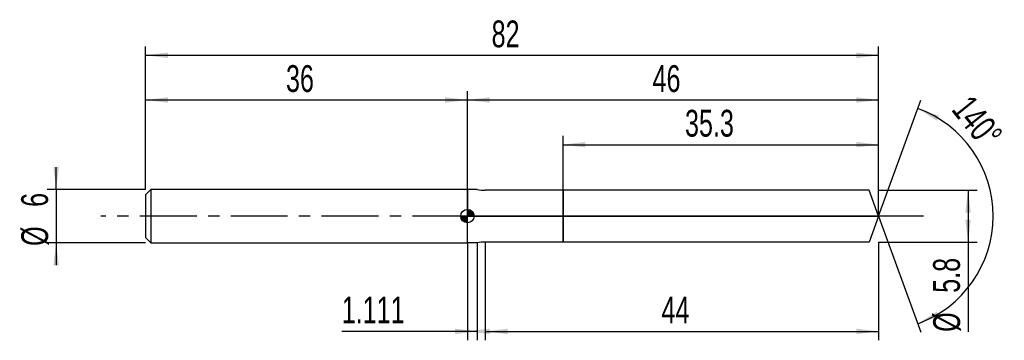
# Model space of a CAD drawing. Extents: x -14 to 96, y -14 to 22.
import ezdxf
from ezdxf.enums import TextEntityAlignment as Align

# ---------------------------------------------------------------- set-up
doc = ezdxf.new("R2010")
doc.units = 0
doc.linetypes.add('CENTER', pattern=[10.16, 6.35, -1.27, 1.27, -1.27])
doc.layers.get('0').update_dxf_attribs({"linetype": 'CONTINUOUS'})
for name, color, linetype in [('1', 4, 'CONTINUOUS'), ('2', 7, 'CONTINUOUS'), ('4', 2, 'CENTER'), ('CUT', 1, 'CONTINUOUS'), ('NOCUT', 7, 'CONTINUOUS'), ('SK1', 4, 'CONTINUOUS'), ('SK2', 7, 'CONTINUOUS'), ('SK4', 2, 'CENTER')]:
    doc.layers.add(name, color=color, linetype=linetype)
doc.dimstyles.new('SLDDIMSTYLE0', dxfattribs={"dimtxt": 3, "dimasz": 2.5, "dimexe": 0, "dimexo": 0.0625, "dimgap": 0.75, "dimtad": 1, "dimrnd": 1e-09, "dimzin": 12, "dimsah": 1, "dimcen": 0.09, "dimazin": 3, "dimtfac": 1, "dimtofl": 0, "dimtmove": 0, "dimatfit": 3})
doc.dimstyles.new('SLDDIMSTYLE1', dxfattribs={"dimtxt": 3, "dimasz": 2.5, "dimexe": 0, "dimexo": 0.0625, "dimgap": 0.75, "dimtad": 1, "dimzin": 12, "dimsah": 1, "dimcen": 0.09, "dimazin": 3, "dimtfac": 1, "dimtofl": 0, "dimtmove": 0, "dimatfit": 3})
doc.dimstyles.new('SLDDIMSTYLE2', dxfattribs={"dimtxt": 3, "dimasz": 2.5, "dimexe": 0, "dimexo": 0.0625, "dimgap": 0.75, "dimtad": 1, "dimrnd": 1e-09, "dimzin": 12, "dimsah": 1, "dimcen": 0.09, "dimazin": 3, "dimtfac": 1, "dimtmove": 0, "dimatfit": 3})

# ---------------------------------------------------------------- blocks, each defined once
blk = doc.blocks.new('_D')
at = {"layer": '2'}
for p, q in [((38, -2.9), (38, -13.9)), ((82, -2.9), (82, -13.9)), ((38, -12.9), (82, -12.9))]:
    blk.add_line(p, q, dxfattribs=at)
for points in [[(38, -12.9), (40.5, -13.21), (40.5, -12.59)], [(82, -12.9), (79.5, -12.59), (79.5, -13.21)]]:
    blk.add_solid(points, dxfattribs=at)
at = {"layer": '2', "width": 0.7}
blk.add_text('44', height=3, dxfattribs=at).set_placement((57.71, -12.9), align=Align.BOTTOM_LEFT)
blk = doc.blocks.new('_D_1')
at = {"layer": '2'}
for p, q in [((82, 2.9), (93, 2.9)), ((92, 2.9), (92, -2.9)), ((82, -2.9), (93, -2.9)), ((92, -2.9), (92, -12.95))]:
    blk.add_line(p, q, dxfattribs=at)
for points in [[(92, 2.9), (91.69, 0.4), (92.31, 0.4)], [(92, -2.9), (92.31, -0.4), (91.69, -0.4)]]:
    blk.add_solid(points, dxfattribs=at)
at = {"layer": '2', "width": 0.7}
for s, p in [('5.8', (91.99, -8.58)), ('%%c', (92, -12.95))]:
    blk.add_text(s, height=3, rotation=90, dxfattribs=at).set_placement(p, align=Align.BOTTOM_LEFT)
blk = doc.blocks.new('_D_2')
at = {"layer": '2'}
for p, q in [((36, -3), (36, -13.9)), ((37.11, -3), (37.11, -13.9)), ((36, -12.9), (21.95, -12.9)), ((37.11, -12.9), (36, -12.9))]:
    blk.add_line(p, q, dxfattribs=at)
for points in [[(37.11, -12.9), (34.61, -12.59), (34.61, -13.21)], [(36, -12.9), (38.5, -13.21), (38.5, -12.59)]]:
    blk.add_solid(points, dxfattribs=at)
at = {"layer": '2', "width": 0.7}
blk.add_text('1.111', height=3, dxfattribs=at).set_placement((21.95, -12.9), align=Align.BOTTOM_LEFT)
blk = doc.blocks.new('_D_3')
at = {"layer": '2'}
for p, q in [((46.7, 2.9), (46.7, 9)), ((82, 2.9), (82, 9)), ((46.7, 8), (82, 8))]:
    blk.add_line(p, q, dxfattribs=at)
for points in [[(46.7, 8), (49.2, 7.69), (49.2, 8.31)], [(82, 8), (79.5, 8.31), (79.5, 7.69)]]:
    blk.add_solid(points, dxfattribs=at)
at = {"layer": '2', "width": 0.7}
blk.add_text('35.3', height=3, dxfattribs=at).set_placement((60.34, 8), align=Align.BOTTOM_LEFT)
blk = doc.blocks.new('_D_4')
at = {"layer": '2'}
for q in [(86.72, 12.97), (86.72, -12.97)]:
    blk.add_line((82, 0), q, dxfattribs=at)
blk.add_arc((82, 0), 12.81, 289.991, 70.009, dxfattribs=at)
for points in [[(86.38, 12.03), (88.5, 10.68), (88.77, 11.24)], [(86.38, -12.03), (88.77, -11.24), (88.5, -10.68)]]:
    blk.add_solid(points, dxfattribs=at)
at = {"layer": '2', "width": 0.7}
blk.add_text('140°', height=3, rotation=-51.3402, dxfattribs=at).set_placement((89.34, 11.33), align=Align.BOTTOM_LEFT)
blk = doc.blocks.new('_D_5')
at = {"layer": 'SK2'}
for p, q in [((0, 3), (0, 19)), ((82, 3), (82, 19)), ((0, 18), (82, 18))]:
    blk.add_line(p, q, dxfattribs=at)
for points in [[(0, 18), (2.5, 17.69), (2.5, 18.31)], [(82, 18), (79.5, 18.31), (79.5, 17.69)]]:
    blk.add_solid(points, dxfattribs=at)
at = {"layer": 'SK2', "width": 0.7}
blk.add_text('82', height=3, dxfattribs=at).set_placement((38.71, 18), align=Align.BOTTOM_LEFT)
blk = doc.blocks.new('_D_6')
at = {"layer": 'SK2'}
for p, q in [((0, 3), (0, 14)), ((36, 3), (36, 14)), ((0, 13), (36, 13))]:
    blk.add_line(p, q, dxfattribs=at)
for points in [[(0, 13), (2.5, 12.69), (2.5, 13.31)], [(36, 13), (33.5, 13.31), (33.5, 12.69)]]:
    blk.add_solid(points, dxfattribs=at)
at = {"layer": 'SK2', "width": 0.7}
blk.add_text('36', height=3, dxfattribs=at).set_placement((15.71, 13), align=Align.BOTTOM_LEFT)
blk = doc.blocks.new('_D_7')
at = {"layer": 'SK2'}
for p, q in [((36, 0), (36, 14)), ((82, 0), (82, 14)), ((36, 13), (82, 13))]:
    blk.add_line(p, q, dxfattribs=at)
for points in [[(36, 13), (38.5, 12.69), (38.5, 13.31)], [(82, 13), (79.5, 13.31), (79.5, 12.69)]]:
    blk.add_solid(points, dxfattribs=at)
at = {"layer": 'SK2', "width": 0.7}
blk.add_text('46', height=3, dxfattribs=at).set_placement((56.71, 13), align=Align.BOTTOM_LEFT)
blk = doc.blocks.new('_D_8')
at = {"layer": 'SK2'}
for p, q in [((-10, 3), (-10, 5.5)), ((0, 3), (-11, 3)), ((-10, 3), (-10, -3)), ((0, -3), (-11, -3)), ((-10, -3), (-10, -5.5))]:
    blk.add_line(p, q, dxfattribs=at)
for points in [[(-10, 3), (-9.69, 5.5), (-10.31, 5.5)], [(-10, -3), (-10.31, -5.5), (-9.69, -5.5)]]:
    blk.add_solid(points, dxfattribs=at)
at = {"layer": 'SK2', "width": 0.7}
for s, p in [('6', (-10.01, 1.04)), ('%%c', (-10, -3.33))]:
    blk.add_text(s, height=3, rotation=90, dxfattribs=at).set_placement(p, align=Align.BOTTOM_LEFT)
blk = doc.blocks.new('*U11')
at = {"color": 0, "linetype": 'CONTINUOUS'}
for points in [[(0, 0), (0, 0.75), (0.15, 0)], [(0.15, 0), (0, 0.75), (0.15, 0.74)], [(0.15, 0), (0.15, 0.74), (0.29, 0)], [(0.29, 0), (0.15, 0.74), (0.29, 0.69)], [(0.29, 0), (0.29, 0.69), (0.42, 0)], [(0.42, 0), (0.29, 0.69), (0.42, 0.62)], [(0.42, 0), (0.42, 0.62), (0.53, 0)], [(0.53, 0), (0.42, 0.62), (0.53, 0.53)], [(0.53, 0), (0.53, 0.53), (0.62, 0)], [(0.62, 0), (0.53, 0.53), (0.62, 0.42)], [(0.62, 0), (0.62, 0.42), (0.69, 0)], [(0.69, 0), (0.62, 0.42), (0.69, 0.29)], [(0.69, 0), (0.69, 0.29), (0.74, 0)], [(0.74, 0), (0.69, 0.29), (0.74, 0.15)], [(0.74, 0), (0.74, 0.15), (0.75, 0)]]:
    blk.add_solid(points, dxfattribs=at)
blk = doc.blocks.new('*U12')
at = {"color": 0, "linetype": 'CONTINUOUS'}
for points in [[(-0.74, -0.13), (-0.75, 0), (-0.74, 0)], [(-0.74, -0.13), (-0.74, 0), (-0.7, -0.26)], [(-0.7, -0.26), (-0.74, 0), (-0.7, 0)], [(-0.7, -0.26), (-0.7, 0), (-0.65, -0.38)], [(-0.65, -0.38), (-0.7, 0), (-0.65, 0)], [(-0.65, -0.38), (-0.65, 0), (-0.57, -0.48)], [(-0.57, -0.48), (-0.65, 0), (-0.57, 0)], [(-0.57, -0.48), (-0.57, 0), (-0.48, -0.57)], [(-0.48, -0.57), (-0.57, 0), (-0.48, 0)], [(-0.48, -0.57), (-0.48, 0), (-0.38, -0.65)], [(-0.38, -0.65), (-0.48, 0), (-0.38, 0)], [(-0.38, -0.65), (-0.38, 0), (-0.26, -0.7)], [(-0.26, -0.7), (-0.38, 0), (-0.26, 0)], [(-0.26, -0.7), (-0.26, 0), (-0.13, -0.74)], [(-0.13, -0.74), (-0.26, 0), (-0.13, 0)], [(-0.13, -0.74), (-0.13, 0), (0, -0.75)], [(0, -0.75), (-0.13, 0), (0, 0)]]:
    blk.add_solid(points, dxfattribs=at)
blk = doc.blocks.new('SW_DOWELSYMBOL_0')
at = {"layer": 'SK1', "color": 0}
blk.add_circle((0, 0), 0.75, dxfattribs=at)
at = {"color": 0, "linetype": 'CONTINUOUS'}
for name in ['*U12', '*U11']:
    blk.add_blockref(name, (0, 0), dxfattribs=at)

msp = doc.modelspace()

# ---------------------------------------------------------------- linework, layer by layer
at = {"layer": '1'}
for p, q in [((37.111, 3), (36, 3)), ((36, 3), (36, 0)), ((46.7, 2.9), (38, 2.9)), ((80.945, 2.9), (46.7, 2.9)), ((46.7, 2.9), (46.7, 0)), ((46.7, 0), (46.7, 2.9)), ((82, 0), (80.945, 2.9)), ((36, -3), (36, 0)), ((46.7, -2.9), (46.7, 0)), ((46.7, 0), (46.7, -2.9)), ((82, 0), (80.945, -2.9)), ((37.111, -3), (36, -3)), ((46.7, -2.9), (38, -2.9)), ((80.945, -2.9), (46.7, -2.9))]:
    msp.add_line(p, q, dxfattribs=at)
for centre, start, end in [((38, 6.9), 257.16143, 270), ((38, -6.9), 90, 102.83857)]:
    msp.add_arc(centre, 4, start, end, dxfattribs=at)
at = {"layer": '4'}
msp.add_line((82, 0), (36, 0), dxfattribs=at)
at = {"layer": 'CUT'}
for p, q in [((80.945, 2.9), (46.7, 2.9)), ((46.7, 2.9), (46.7, 0)), ((82, 0), (80.945, 2.9)), ((46.7, 0), (82, 0))]:
    msp.add_line(p, q, dxfattribs=at)
at = {"layer": 'NOCUT'}
for p, q in [((37.111, 3), (36, 3)), ((36, 3), (36, 0)), ((46.7, 2.9), (38, 2.9)), ((46.7, 0), (46.7, 2.9)), ((36, 0), (46.7, 0))]:
    msp.add_line(p, q, dxfattribs=at)
msp.add_arc((38, 6.9), 4, 257.16143, 270, dxfattribs=at)
at = {"layer": 'SK1'}
for p, q in [((0.6, 3), (0, 2.4)), ((0, 2.4), (0, 0)), ((36, 3), (0.6, 3)), ((0.6, 3), (0.6, -3)), ((0, 0), (0, -2.4)), ((0, -2.4), (0.6, -3)), ((0.6, -3), (36, -3))]:
    msp.add_line(p, q, dxfattribs=at)
msp.add_circle((36, 0), 0.75, dxfattribs=at)
at = {"layer": 'SK4'}
msp.add_line((87, 0), (-5, 0), dxfattribs=at)

# ---------------------------------------------------------------- block references
at = {"layer": 'SK1'}
msp.add_blockref('SW_DOWELSYMBOL_0', (36, 0), dxfattribs=at)

# ---------------------------------------------------------------- texts
at = {"layer": 'SK2', "width": 0.7}
msp.add_text('AP1', height=0.05, dxfattribs=at).set_placement((36, -0.018), align=Align.BOTTOM_LEFT)

# ---------------------------------------------------------------- dimensions: what is measured, and where the dimension line sits
at = {"layer": '2'}
dim = msp.add_angular_dim_2l(base=(94.806, 0), line1=((82, 0), (80.945, 2.9)), line2=((80.945, -2.9), (82, 0)), dimstyle='SLDDIMSTYLE1', dxfattribs=at)
dim.commit()
dim.dimension.update_dxf_attribs({"geometry": '_D_4', "text_midpoint": (92, 8), "dimtype": 162})
for base, p1, p2, picture, middle in [((82, 8), (46.7, 2.9), (82, 2.9), '_D_3', (64.35, 8)), ((36, -12.9), (37.111, -3), (36, -3), '_D_2', (27.111, -12.9)), ((82, -12.9), (38, -2.9), (82, -2.9), '_D', (60, -12.9))]:
    dim = msp.add_linear_dim(base=base, p1=p1, p2=p2, dimstyle='SLDDIMSTYLE0', dxfattribs=at)
    dim.commit()
    dim.dimension.update_dxf_attribs({"geometry": picture, "text_midpoint": middle, "dimtype": 160})
dim = msp.add_linear_dim(base=(92, -2.9), p1=(82, 2.9), p2=(82, -2.9), angle=90, text='%%c<>', dimstyle='SLDDIMSTYLE0', dxfattribs=at)
dim.commit()
dim.dimension.update_dxf_attribs({"geometry": '_D_1', "text_midpoint": (92, -7.9), "dimtype": 160})
at = {"layer": 'SK2'}
for base, p1, p2, picture, middle in [((82, 18), (0, 3), (82, 3), '_D_5', (41, 18)), ((36, 13), (0, 3), (36, 3), '_D_6', (18, 13)), ((82, 13), (36, 0), (82, 0), '_D_7', (59, 13))]:
    dim = msp.add_linear_dim(base=base, p1=p1, p2=p2, dimstyle='SLDDIMSTYLE0', dxfattribs=at)
    dim.commit()
    dim.dimension.update_dxf_attribs({"geometry": picture, "text_midpoint": middle, "dimtype": 160})
dim = msp.add_linear_dim(base=(-10, -3), p1=(0, 3), p2=(0, -3), angle=90, text='%%c<>', dimstyle='SLDDIMSTYLE2', dxfattribs=at)
dim.commit()
dim.dimension.update_dxf_attribs({"geometry": '_D_8', "text_midpoint": (-10, 0), "dimtype": 160})

doc.saveas('drawing.dxf')
